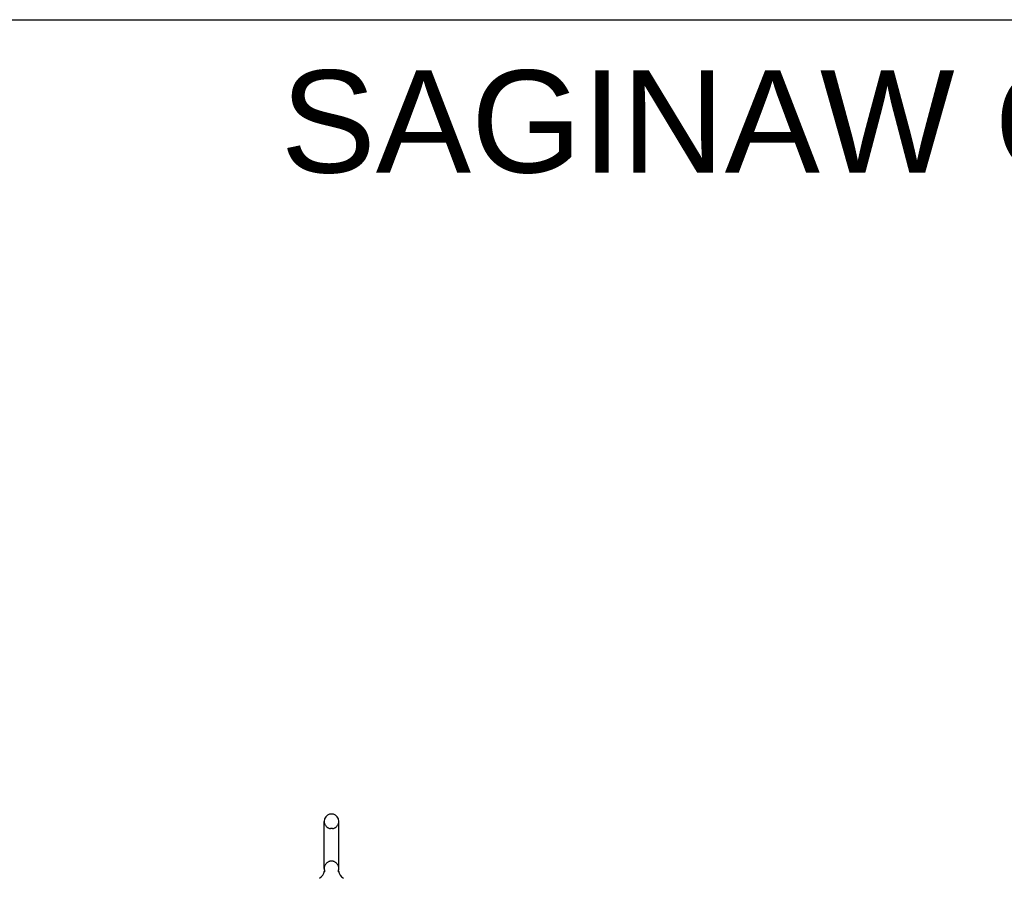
# Model space of a CAD drawing. Header units: inches. Extents: x 0 to 243, y 0 to 157.
# Tile 25 of 28: x 121 to 163, y 121 to 157. Entities that reach past the tile are written whole.
import ezdxf

# ---------------------------------------------------------------- set-up
doc = ezdxf.new("R2010")
doc.units = ezdxf.units.IN
doc.header["$LTSCALE"] = 13.357143
doc.header["$MEASUREMENT"] = 0
doc.linetypes.add('HIDDEN', pattern=[0.2, 0.1, -0.1])
doc.layers.get('0').update_dxf_attribs({"linetype": 'CONTINUOUS'})
doc.layers.add('DEFAULT_2', color=8, linetype='HIDDEN')
doc.layers.add('DIMENSIONS', color=7, linetype='CONTINUOUS')
doc.styles.get("Standard").update_dxf_attribs({"font": 'arial.ttf'})

msp = doc.modelspace()

# ---------------------------------------------------------------- linework, layer by layer
at = {"color": 7, "linetype": 'Continuous'}
for p, q in [((0, 157.143), (242.857, 157.143)), ((134.202, 121.549), (134.202, 123.524)), ((134.552, 123.824), (134.464, 123.824)), ((134.814, 121.549), (134.814, 123.524)), ((134.802, 121.45), (134.803, 121.455)), ((134.802, 121.445), (134.802, 121.45)), ((134.802, 121.44), (134.802, 121.445)), ((134.803, 121.435), (134.802, 121.44)), ((134.803, 121.465), (134.804, 121.47)), ((134.803, 121.46), (134.803, 121.465)), ((134.803, 121.455), (134.803, 121.46)), ((134.803, 121.43), (134.803, 121.435)), ((134.804, 121.47), (134.805, 121.475)), ((134.805, 121.475), (134.806, 121.479)), ((134.208, 121.406), (134.207, 121.401)), ((134.804, 121.425), (134.803, 121.43)), ((134.805, 121.42), (134.804, 121.425)), ((134.805, 121.416), (134.805, 121.42)), ((134.806, 121.412), (134.805, 121.416))]:
    msp.add_line(p, q, dxfattribs=at)
msp.add_lwpolyline([(134.21, 121.479), (134.211, 121.475), (134.212, 121.47), (134.213, 121.465), (134.213, 121.46), (134.214, 121.455), (134.214, 121.45), (134.214, 121.445), (134.214, 121.44), (134.214, 121.435), (134.213, 121.43), (134.213, 121.425), (134.212, 121.421), (134.211, 121.416), (134.21, 121.411), (134.208, 121.406)], dxfattribs=at)
for centre, radius, start, end in [((134.508, 123.524), 0.306, 105.6303, 180), ((134.464, 123.68), 0.144, 90, 105.6303), ((134.552, 123.68), 0.144, 74.3697, 90), ((134.508, 123.524), 0.306, 0, 74.3697), ((133.71, 121.565), 0.523, 304.6624, 347.2389), ((134.508, 121.549), 0.306, 180, 193.2053), ((135.306, 121.565), 0.523, 192.7611, 235.3376), ((134.508, 121.549), 0.306, 346.7947, 360)]:
    msp.add_arc(centre, radius, start, end, dxfattribs=at)
at = {"layer": 'DEFAULT_2', "color": 8, "linetype": 'HIDDEN'}
for p, q in [((134.552, 123.224), (134.464, 123.224)), ((134.552, 121.849), (134.464, 121.849))]:
    msp.add_line(p, q, dxfattribs=at)
for centre, radius, start, end in [((134.508, 123.524), 0.306, 180, 254.3697), ((134.508, 123.524), 0.306, 285.6303, 360), ((134.464, 123.368), 0.144, 254.3697, 270), ((134.552, 123.368), 0.144, 270, 285.6303), ((134.464, 121.705), 0.144, 90, 105.6303), ((134.552, 121.705), 0.144, 74.3697, 90), ((134.508, 121.549), 0.306, 105.6303, 180), ((134.508, 121.549), 0.306, 0, 74.3697)]:
    msp.add_arc(centre, radius, start, end, dxfattribs=at)

# ---------------------------------------------------------------- texts
at = {"layer": 'DIMENSIONS', "color": 2, "linetype": 'Continuous', "insert": (186.593, 155.018), "char_height": 4.28571, "width": 108.24217, "attachment_point": 2, "line_spacing_factor": 0.9}
msp.add_mtext('SAGINAW CONTROL & ENGINEERING\\PSCE-726012ULP', dxfattribs=at)

doc.saveas('drawing.dxf')
